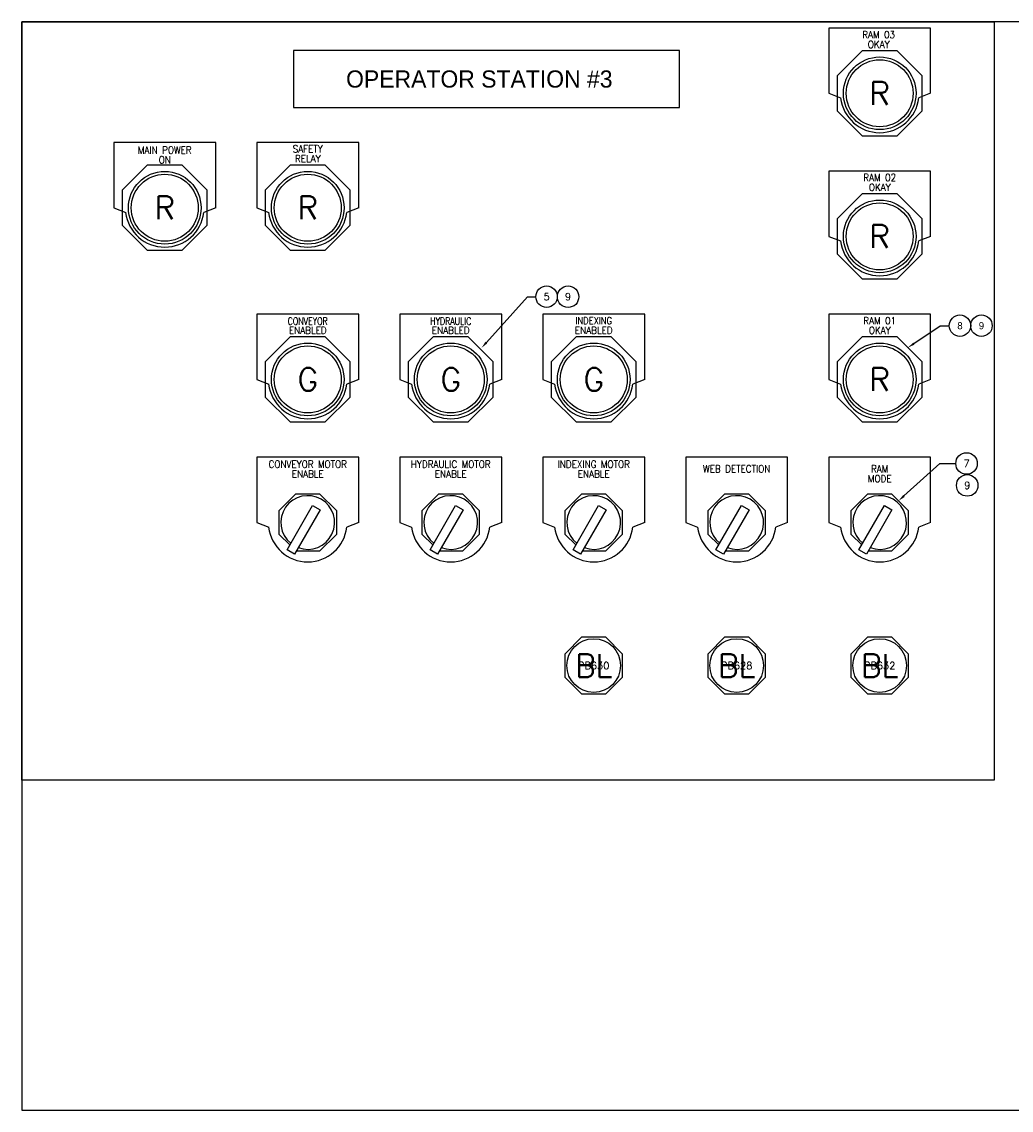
# Model space of a CAD drawing. Header units: inches. Extents: x 0 to 30, y 0 to 19.
# Tile 1 of 2: x 0 to 17.3, y 0 to 19. Entities that reach past the tile are written whole.
import ezdxf
from ezdxf.enums import TextEntityAlignment as Align

# ---------------------------------------------------------------- set-up
doc = ezdxf.new("R2010")
doc.units = ezdxf.units.IN
doc.header["$MEASUREMENT"] = 0
for name, color, linetype in [('PBAL', 3, 'Continuous'), ('PITEM', 20, 'Continuous'), ('PMISC', 30, 'Continuous'), ('PNPD', 7, 'Continuous'), ('PNPG', 70, 'Continuous'), ('PSYMS', 7, 'Continuous'), ('PTAG', 30, 'Continuous')]:
    doc.layers.add(name, color=color, linetype=linetype)
doc.layers.add('Viewports', color=3, linetype='Continuous', plot=False)
doc.styles.add('LEGACY', font='romans.shx')
doc.styles.add('WD', font='romans.shx')

# ---------------------------------------------------------------- blocks, each defined once
blk = doc.blocks.new('ABLT3G')
for p, q in [((-0.307, 0.742), (-0.742, 0.307)), ((0.307, 0.742), (-0.307, 0.742)), ((0.742, 0.307), (0.307, 0.742)), ((-0.742, 0.307), (-0.742, -0.307)), ((0.742, -0.307), (0.742, 0.307)), ((-0.742, -0.307), (-0.307, -0.742)), ((0.307, -0.742), (0.742, -0.307)), ((-0.307, -0.742), (0.307, -0.742))]:
    blk.add_line(p, q)
for radius in [0.635, 0.585]:
    blk.add_circle((0, 0), radius)
at = {"style": 'LEGACY'}
blk.add_text('G', height=0.4, dxfattribs=at).set_placement((0, 0), align=Align.MIDDLE)
blk = doc.blocks.new('ABLT3R')
for p, q in [((-0.307, 0.742), (-0.742, 0.307)), ((0.307, 0.742), (-0.307, 0.742)), ((0.742, 0.307), (0.307, 0.742)), ((-0.742, 0.307), (-0.742, -0.307)), ((0.742, -0.307), (0.742, 0.307)), ((-0.742, -0.307), (-0.307, -0.742)), ((0.307, -0.742), (0.742, -0.307)), ((-0.307, -0.742), (0.307, -0.742))]:
    blk.add_line(p, q)
for radius in [0.635, 0.585]:
    blk.add_circle((0, 0), radius)
at = {"style": 'LEGACY'}
blk.add_text('R', height=0.4, dxfattribs=at).set_placement((0, 0), align=Align.MIDDLE)
blk = doc.blocks.new('NPAB8TSR')
for p, q in [((0.891, 1.141), (-0.891, 1.141)), ((-0.891, 1.141), (-0.891, 0)), ((0.891, 0), (0.891, 1.141)), ((-0.891, 0), (-0.683, -0.08)), ((0.891, 0), (0.683, -0.08))]:
    blk.add_line(p, q)
blk.add_arc((0, 0), 0.688, 186.7, 353.3)
at = {"style": 'LEGACY', "width": 0.9}
for tag, height, flags, p in [('DESC1', 0.125, 8, (0, 0.875)), ('DESC2', 0.125, 8, (0.001, 0.703)), ('ASSYCODE', 0.01, 9, (0.328, 0.656)), ('MFG', 0.01, 9, (0.328, 0.688)), ('CAT', 0.01, 9, (0.328, 0.672))]:
    blk.add_attdef(tag, text='', height=height, dxfattribs=dict(at, flags=flags)).set_placement(p, align=Align.CENTER)
blk = doc.blocks.new('PNL4D9')
at = {"layer": 'PBAL'}
blk.add_circle((0, 0), 0.188, dxfattribs=at)
at = {"layer": 'PITEM', "style": 'WD'}
blk.add_attdef('B_ITEM', text='', height=0.125, dxfattribs=at).set_placement((0, 0), align=Align.MIDDLE)
blk = doc.blocks.new('PNL4FA')
at = {"layer": 'PBAL'}
blk.add_circle((0, 0), 0.188, dxfattribs=at)
at = {"layer": 'PITEM', "style": 'WD'}
blk.add_attdef('B_ITEM', text='', height=0.125, dxfattribs=at).set_placement((0, 0), align=Align.MIDDLE)
blk = doc.blocks.new('PNL64E')
at = {"layer": 'PBAL'}
blk.add_circle((0.1875, 0), 0.1875, dxfattribs=at)
at = {"layer": 'PITEM', "style": 'WD'}
blk.add_attdef('B_ITEM', text='', height=0.125, dxfattribs=at).set_placement((0.1875, 0), align=Align.MIDDLE)
blk = doc.blocks.new('PNL661')
at = {"layer": 'PBAL'}
blk.add_circle((0.1875, 0), 0.1875, dxfattribs=at)
at = {"layer": 'PITEM', "style": 'WD'}
blk.add_attdef('B_ITEM', text='', height=0.125, dxfattribs=at).set_placement((0.1875, 0), align=Align.MIDDLE)
blk = doc.blocks.new('PNL811')
at = {"layer": 'PBAL'}
blk.add_circle((0.1875, 0), 0.1875, dxfattribs=at)
at = {"layer": 'PITEM'}
blk.add_attdef('B_ITEM', text='', height=0.125, dxfattribs=at).set_placement((0.1875, 0), align=Align.MIDDLE)
blk = doc.blocks.new('PNL81D')
at = {"layer": 'PBAL'}
blk.add_circle((0, 0), 0.188, dxfattribs=at)
at = {"layer": 'PITEM'}
blk.add_attdef('B_ITEM', text='', height=0.125, dxfattribs=at).set_placement((0, 0), align=Align.MIDDLE)
blk = doc.blocks.new('ABSS2KMB')
for p, q in [((-0.5, 0.207), (-0.207, 0.5)), ((-0.207, 0.5), (0.207, 0.5)), ((0.207, 0.5), (0.5, 0.207)), ((-0.5, -0.207), (-0.5, 0.207)), ((-0.362, -0.477), (0.085, 0.297)), ((0.215, 0.222), (-0.232, -0.552)), ((0.085, 0.297), (0.215, 0.222)), ((0.5, 0.207), (0.5, -0.207)), ((-0.314, -0.393), (-0.5, -0.207)), ((0.5, -0.207), (0.207, -0.5)), ((-0.232, -0.552), (-0.362, -0.477)), ((0.207, -0.5), (-0.202, -0.5))]:
    blk.add_line(p, q)
blk.add_arc((0, 0), 0.469, 249.2069, 230.7931)
at = {"style": 'WD'}
blk.add_attdef('COLOR', text='', height=0.15, dxfattribs=at).set_placement((-0.16, 0.007), align=Align.MIDDLE_RIGHT)
blk = doc.blocks.new('ABPB2BL')
for p, q in [((-0.5, 0.207), (-0.207, 0.5)), ((-0.207, 0.5), (0.207, 0.5)), ((0.207, 0.5), (0.5, 0.207)), ((-0.5, -0.207), (-0.5, 0.207)), ((0.5, 0.207), (0.5, -0.207)), ((-0.207, -0.5), (-0.5, -0.207)), ((0.5, -0.207), (0.207, -0.5)), ((0.207, -0.5), (-0.207, -0.5))]:
    blk.add_line(p, q)
blk.add_circle((0, 0), 0.469)
at = {"style": 'WD'}
blk.add_attdef('COLOR', text='', height=0.4, dxfattribs=at).set_placement((0, 0), align=Align.MIDDLE)

msp = doc.modelspace()

# ---------------------------------------------------------------- linework, layer by layer
at = {"layer": 'PBAL'}
for p, q in [((8.123, 13.415), (8.842, 14.216)), ((8.842, 14.216), (8.988, 14.216)), ((15.597, 13.396), (16.055, 13.709)), ((16.055, 13.709), (16.216, 13.709)), ((15.424, 10.734), (16.053, 11.301)), ((16.053, 11.301), (16.331, 11.301))]:
    msp.add_line(p, q, dxfattribs=at)
for points in [[(8.139, 13.401), (8.108, 13.429), (8.04, 13.322)], [(15.609, 13.379), (15.585, 13.413), (15.494, 13.326)], [(15.438, 10.718), (15.41, 10.749), (15.331, 10.65)]]:
    msp.add_solid(points, dxfattribs=at)
at = {"layer": 'PSYMS'}
for p, q in [((0, 19.02), (17, 19.02)), ((0, 5.77), (0, 19.02)), ((17, 19.02), (17, 5.77)), ((4.75, 18.52), (4.75, 17.52)), ((11.5, 18.52), (4.75, 18.52)), ((11.5, 17.52), (11.5, 18.52)), ((4.75, 17.52), (11.5, 17.52)), ((17, 5.77), (0, 5.77))]:
    msp.add_line(p, q, dxfattribs=at)
at = {"layer": 'Viewports'}
msp.add_lwpolyline([(0, 0), (30, 0), (30, 19.02), (0, 19.02)], close=True, dxfattribs=at)

# ---------------------------------------------------------------- block references
at = {"layer": 'PBAL'}
for name, p, values in [('PNL64E', (8.988, 14.216), {'B_ITEM': '5'}), ('PNL4D9', (9.552, 14.215), {'B_ITEM': '9'}), ('PNL811', (16.216, 13.709), {'B_ITEM': '8'}), ('PNL81D', (16.779, 13.709), {'B_ITEM': '9'}), ('PNL661', (16.331, 11.301), {'B_ITEM': '7'}), ('PNL4FA', (16.53, 10.918), {'B_ITEM': '9'})]:
    msp.add_blockref(name, p, dxfattribs=at).add_auto_attribs(values)
at = {"layer": 'PNPG'}
ref = msp.add_blockref('NPAB8TSR', (15, 17.77), dxfattribs=at)
ref.add_attrib('DESC1', 'RAM 03', dxfattribs={"layer": 'PNPD', "height": 0.125, "style": 'WD', "width": 0.9, "flags": 8}).set_placement((14.982, 18.733), align=Align.CENTER)
ref.add_attrib('DESC2', 'OKAY', dxfattribs={"layer": 'PNPD', "height": 0.125, "style": 'WD', "width": 0.9, "flags": 8}).set_placement((14.983, 18.561), align=Align.CENTER)
ref = msp.add_blockref('NPAB8TSR', (2.5, 15.77), dxfattribs=at)
ref.add_attrib('DESC1', 'MAIN POWER', dxfattribs={"layer": 'PNPD', "height": 0.125, "style": 'WD', "width": 0.9, "flags": 8}).set_placement((2.5, 16.715), align=Align.CENTER)
ref.add_attrib('DESC2', 'ON', dxfattribs={"layer": 'PNPD', "height": 0.125, "style": 'WD', "width": 0.9, "flags": 8}).set_placement((2.501, 16.544), align=Align.CENTER)
ref = msp.add_blockref('NPAB8TSR', (5, 15.77), dxfattribs=at)
ref.add_attrib('DESC1', 'SAFETY', dxfattribs={"layer": 'PNPD', "height": 0.125, "style": 'WD', "width": 0.9, "flags": 8}).set_placement((5, 16.736), align=Align.CENTER)
ref.add_attrib('DESC2', 'RELAY', dxfattribs={"layer": 'PNPD', "height": 0.125, "style": 'WD', "width": 0.9, "flags": 8}).set_placement((5.001, 16.564), align=Align.CENTER)
ref = msp.add_blockref('NPAB8TSR', (15, 15.27), dxfattribs=at)
ref.add_attrib('DESC1', 'RAM 02', dxfattribs={"layer": 'PNPD', "height": 0.125, "style": 'WD', "width": 0.9, "flags": 8}).set_placement((15, 16.236), align=Align.CENTER)
ref.add_attrib('DESC2', 'OKAY', dxfattribs={"layer": 'PNPD', "height": 0.125, "style": 'WD', "width": 0.9, "flags": 8}).set_placement((15.001, 16.064), align=Align.CENTER)
ref = msp.add_blockref('NPAB8TSR', (5, 12.77), dxfattribs=at)
ref.add_attrib('DESC1', 'CONVEYOR', dxfattribs={"layer": 'PNPD', "height": 0.125, "style": 'WD', "width": 0.8, "flags": 8}).set_placement((5, 13.726), align=Align.CENTER)
ref.add_attrib('DESC2', 'ENABLED', dxfattribs={"layer": 'PNPD', "height": 0.125, "style": 'WD', "width": 0.9, "flags": 8}).set_placement((5.001, 13.565), align=Align.CENTER)
ref = msp.add_blockref('NPAB8TSR', (7.5, 12.77), dxfattribs=at)
ref.add_attrib('DESC1', 'HYDRAULIC', dxfattribs={"layer": 'PNPD', "height": 0.125, "style": 'WD', "width": 0.8, "flags": 8}).set_placement((7.5, 13.726), align=Align.CENTER)
ref.add_attrib('DESC2', 'ENABLED', dxfattribs={"layer": 'PNPD', "height": 0.125, "style": 'WD', "width": 0.9, "flags": 8}).set_placement((7.501, 13.565), align=Align.CENTER)
ref = msp.add_blockref('NPAB8TSR', (10, 12.77), dxfattribs=at)
ref.add_attrib('DESC1', 'INDEXING', dxfattribs={"layer": 'PNPD', "height": 0.125, "style": 'WD', "width": 0.85, "flags": 8}).set_placement((10, 13.736), align=Align.CENTER)
ref.add_attrib('DESC2', 'ENABLED', dxfattribs={"layer": 'PNPD', "height": 0.125, "style": 'WD', "width": 0.9, "flags": 8}).set_placement((10.001, 13.565), align=Align.CENTER)
ref = msp.add_blockref('NPAB8TSR', (15, 12.77), dxfattribs=at)
ref.add_attrib('DESC1', 'RAM 01', dxfattribs={"layer": 'PNPD', "height": 0.125, "style": 'WD', "width": 0.9, "flags": 8}).set_placement((15, 13.736), align=Align.CENTER)
ref.add_attrib('DESC2', 'OKAY', dxfattribs={"layer": 'PNPD', "height": 0.125, "style": 'WD', "width": 0.9, "flags": 8}).set_placement((15.001, 13.564), align=Align.CENTER)
ref = msp.add_blockref('NPAB8TSR', (5, 10.27), dxfattribs=at)
ref.add_attrib('DESC1', 'CONVEYOR MOTOR', dxfattribs={"layer": 'PNPD', "height": 0.125, "style": 'WD', "width": 0.9, "flags": 8}).set_placement((5, 11.226), align=Align.CENTER)
ref.add_attrib('DESC2', 'ENABLE', dxfattribs={"layer": 'PNPD', "height": 0.125, "style": 'WD', "width": 0.9, "flags": 8}).set_placement((5.001, 11.054), align=Align.CENTER)
ref = msp.add_blockref('NPAB8TSR', (7.5, 10.27), dxfattribs=at)
ref.add_attrib('DESC1', 'HYDRAULIC MOTOR', dxfattribs={"layer": 'PNPD', "height": 0.125, "style": 'WD', "width": 0.9, "flags": 8}).set_placement((7.5, 11.226), align=Align.CENTER)
ref.add_attrib('DESC2', 'ENABLE', dxfattribs={"layer": 'PNPD', "height": 0.125, "style": 'WD', "width": 0.9, "flags": 8}).set_placement((7.501, 11.054), align=Align.CENTER)
ref = msp.add_blockref('NPAB8TSR', (10, 10.27), dxfattribs=at)
ref.add_attrib('DESC1', 'INDEXING MOTOR', dxfattribs={"layer": 'PNPD', "height": 0.125, "style": 'WD', "width": 0.9, "flags": 8}).set_placement((10, 11.226), align=Align.CENTER)
ref.add_attrib('DESC2', 'ENABLE', dxfattribs={"layer": 'PNPD', "height": 0.125, "style": 'WD', "width": 0.9, "flags": 8}).set_placement((10.001, 11.054), align=Align.CENTER)
ref = msp.add_blockref('NPAB8TSR', (12.5, 10.27), dxfattribs=at)
ref.add_attrib('DESC1', 'WEB DETECTION', dxfattribs={"layer": 'PNPD', "height": 0.125, "style": 'WD', "width": 0.9, "flags": 8}).set_placement((12.5, 11.145), align=Align.CENTER)
ref = msp.add_blockref('NPAB8TSR', (15, 10.27), dxfattribs=at)
ref.add_attrib('DESC1', 'RAM', dxfattribs={"layer": 'PNPD', "height": 0.125, "style": 'WD', "width": 0.9, "flags": 8}).set_placement((15, 11.145), align=Align.CENTER)
ref.add_attrib('DESC2', 'MODE', dxfattribs={"layer": 'PNPD', "height": 0.125, "style": 'WD', "width": 0.9, "flags": 8}).set_placement((15.001, 10.973), align=Align.CENTER)
at = {"layer": 'PSYMS'}
for name, p in [('ABLT3R', (15, 17.77)), ('ABLT3R', (2.5, 15.77)), ('ABLT3R', (5, 15.77)), ('ABLT3R', (15, 15.27)), ('ABLT3G', (5, 12.77)), ('ABLT3G', (7.5, 12.77)), ('ABLT3G', (10, 12.77)), ('ABLT3R', (15, 12.77)), ('ABSS2KMB', (5, 10.27)), ('ABSS2KMB', (7.5, 10.27)), ('ABSS2KMB', (10, 10.27)), ('ABSS2KMB', (12.5, 10.27)), ('ABSS2KMB', (15, 10.27))]:
    msp.add_blockref(name, p, dxfattribs=at)
ref = msp.add_blockref('ABPB2BL', (10, 7.77), dxfattribs=at)
ref.add_attrib('COLOR', 'BL', dxfattribs={"layer": 'PMISC', "height": 0.4, "style": 'WD'}).set_placement((10, 7.77), align=Align.MIDDLE)
ref.add_attrib('P_TAG1', 'PB630', dxfattribs={"layer": 'PTAG', "height": 0.125, "style": 'WD', "flags": 8}).set_placement((10, 7.77), align=Align.MIDDLE_CENTER)
ref = msp.add_blockref('ABPB2BL', (12.5, 7.77), dxfattribs=at)
ref.add_attrib('COLOR', 'BL', dxfattribs={"layer": 'PMISC', "height": 0.4, "style": 'WD'}).set_placement((12.5, 7.77), align=Align.MIDDLE)
ref.add_attrib('P_TAG1', 'PB628', dxfattribs={"layer": 'PTAG', "height": 0.125, "style": 'WD', "flags": 8}).set_placement((12.5, 7.77), align=Align.MIDDLE_CENTER)
ref = msp.add_blockref('ABPB2BL', (15, 7.77), dxfattribs=at)
ref.add_attrib('COLOR', 'BL', dxfattribs={"layer": 'PMISC', "height": 0.4, "style": 'WD'}).set_placement((15, 7.77), align=Align.MIDDLE)
ref.add_attrib('P_TAG1', 'PB632', dxfattribs={"layer": 'PTAG', "height": 0.125, "style": 'WD', "flags": 8}).set_placement((15, 7.77), align=Align.MIDDLE_CENTER)

# ---------------------------------------------------------------- texts
msp.add_text('OPERATOR STATION #3', height=0.3, dxfattribs=at).set_placement((8, 18.02), align=Align.MIDDLE_CENTER)

doc.saveas('drawing.dxf')
